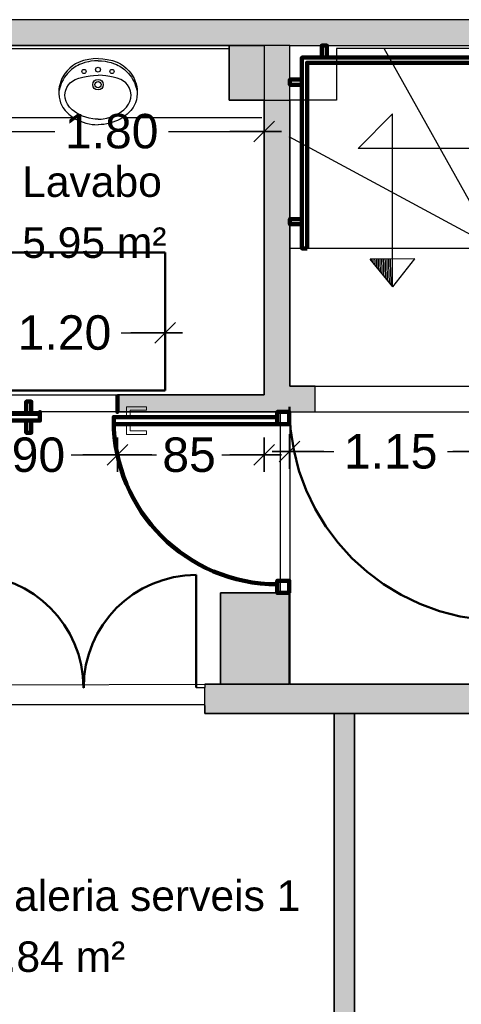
# Model space of a CAD drawing. Header units: metres. Extents: x -1 to 439, y -6 to 32.
# Tile 22 of 27: x 409.26 to 411.83, y 22.51 to 28.23. Entities that reach past the tile are written whole.
import ezdxf

# ---------------------------------------------------------------- set-up
doc = ezdxf.new("R2010")
doc.units = ezdxf.units.M
doc.header["$PDMODE"] = 65
doc.linetypes.add('CONTINUA', pattern=[0])
doc.linetypes.add('VERDECKT', pattern=[9.525, 6.35, -3.175])
for name, color, linetype, lineweight in [('3D PB MURS', 7, 'CONTINUA', 25), ('3D PB MURS NOUS', 7, 'CONTINUA', 25), ('3D PB PILAR', 7, 'CONTINUA', 25), ('PB COTES', 7, 'CONTINUA', 25), ('PB ESCALES 2D', 7, 'CONTINUA', 25), ('PB LOCALS', 7, 'CONTINUA', 25), ('PB MOBLES', 7, 'CONTINUA', 25)]:
    doc.layers.add(name, color=color, linetype=linetype, lineweight=lineweight)
doc.styles.add('ARIAL', font='arial.ttf')
doc.dimstyles.new('DIMSTYLE_4', dxfattribs={"dimtxt": 0.2, "dimasz": 0.2, "dimexe": 0, "dimexo": 1e-06, "dimgap": 0.1, "dimtad": 0, "dimdec": 0, "dimlfac": 100, "dimrnd": 1, "dimzin": 4, "dimdsep": 46, "dimtxsty": 'ARIAL', "dimblk1": 'ALL_ML_STRICH', "dimblk2": 'ALL_ML_STRICH', "dimsah": 1, "dimcen": 0, "dimse1": 1, "dimse2": 1, "dimclrd": 2, "dimclre": 2, "dimclrt": 2, "dimadec": 0, "dimazin": 0, "dimtfac": 1, "dimtdec": 0, "dimtix": 1, "dimtmove": 2, "dimatfit": 3, "dimfxl": 0, "dimtzin": 0, "dimlwd": 0, "dimlwe": 35, "dimarcsym": 0})
doc.dimstyles.new('DIMSTYLE_5', dxfattribs={"dimtxt": 0.2, "dimasz": 0.2, "dimexe": 0, "dimexo": 1e-06, "dimgap": 0.1, "dimtad": 0, "dimrnd": 0.01, "dimzin": 4, "dimdsep": 46, "dimtxsty": 'ARIAL', "dimblk1": 'ALL_ML_STRICH', "dimblk2": 'ALL_ML_STRICH', "dimsah": 1, "dimcen": 0, "dimse1": 1, "dimse2": 1, "dimclrd": 2, "dimclre": 2, "dimclrt": 2, "dimadec": 0, "dimazin": 0, "dimtfac": 1, "dimtdec": 0, "dimtix": 1, "dimtmove": 2, "dimatfit": 3, "dimfxl": 0, "dimtzin": 0, "dimlwd": 0, "dimlwe": 35, "dimarcsym": 0})

# ---------------------------------------------------------------- blocks, each defined once
blk = doc.blocks.new('OBJETO_COMPLEJO_1')
at = {"layer": '3D PB MURS NOUS', "color": 240, "linetype": 'CONTINUA', "lineweight": 140, "transparency": 33554687}
for points in [[(411.0148, 28.0082), (411.0148, 28.078), (411.0448, 28.078), (411.0448, 28.0082), (411.0148, 28.0082)], [(412.5148, 28.0082), (412.5148, 28.078), (412.5448, 28.078), (412.5448, 28.0082), (412.5148, 28.0082)], [(413.9648, 28.0082), (413.9648, 28.078), (413.9948, 28.078), (413.9948, 28.0082), (413.9648, 28.0082)], [(415.4148, 28.0082), (415.4148, 28.078), (415.4448, 28.078), (415.4448, 28.0082), (415.4148, 28.0082)], [(410.9303, 26.9004), (410.9003, 26.9005), (410.9003, 28.0082), (415.7064, 28.0082), (415.7064, 26.0308), (415.6764, 26.0308), (415.6764, 27.9782), (410.9302, 27.9782), (410.9303, 26.9004)], [(410.9003, 27.8505), (410.8306, 27.8505), (410.8306, 27.8805), (410.9003, 27.8805), (410.9003, 27.8505)], [(415.7762, 27.6574), (415.7064, 27.6574), (415.7064, 27.6874), (415.7762, 27.6874), (415.7762, 27.6574)], [(410.9003, 27.0405), (410.8306, 27.0405), (410.8306, 27.0705), (410.9003, 27.0705), (410.9003, 27.0405)], [(415.7762, 26.2474), (415.7064, 26.2474), (415.7064, 26.2774), (415.7762, 26.2774), (415.7762, 26.2474)]]:
    blk.add_lwpolyline(points, close=True, dxfattribs=at)
blk = doc.blocks.new('ALL_ML_STRICH')
at = {"color": 0, "linetype": 'ByBlock', "lineweight": -2}
for p, q in [((-0.3, -0.3), (0.3, 0.3)), ((0, -0.5), (0, 0.5)), ((-1, 0), (0.5, 0))]:
    blk.add_line(p, q, dxfattribs=at)
blk = doc.blocks.new('*D54')
at = {"layer": 'DEFPOINTS', "color": 2, "linetype": 'CONTINUA', "lineweight": 35, "transparency": 33554687}
for p in [(410.8271, 26.1302), (411.9764, 26.1008), (410.8271, 25.7212)]:
    blk.add_point(p, dxfattribs=at)
at = {"layer": 'PB COTES', "color": 2, "linetype": 'CONTINUA', "lineweight": -2, "transparency": 33554687}
for p, q in [((410.8271, 25.7212), (411.0855, 25.7212)), ((411.7455, 25.7212), (411.9764, 25.7212))]:
    blk.add_line(p, q, dxfattribs=at)
at = {"layer": 'PB COTES', "color": 2, "linetype": 'CONTINUA', "lineweight": 35, "transparency": 33554687, "xscale": 0.2, "yscale": 0.2, "zscale": 0.2, "rotation": 180}
blk.add_blockref('ALL_ML_STRICH', (410.8271, 25.7212), dxfattribs=at)
at = {"layer": 'PB COTES', "color": 2, "linetype": 'CONTINUA', "lineweight": 35, "transparency": 33554687, "xscale": 0.2, "yscale": 0.2, "zscale": 0.2}
blk.add_blockref('ALL_ML_STRICH', (411.9764, 25.7212), dxfattribs=at)
at = {"layer": 'PB COTES', "color": 2, "linetype": 'CONTINUA', "lineweight": 35, "transparency": 33554687, "insert": (411.4155, 25.7212), "char_height": 0.2, "width": 0.8, "attachment_point": 5, "style": 'ARIAL'}
blk.add_mtext('\\A1;{\\A1;{1.15\\H0.132000;\\S^ ;}}', dxfattribs=at)
blk = doc.blocks.new('*D111')
at = {"layer": 'DEFPOINTS', "color": 2, "linetype": 'CONTINUA', "lineweight": 35, "transparency": 33554687}
for p in [(408.8793, 28.0782), (410.6806, 27.7608), (408.8793, 27.5799)]:
    blk.add_point(p, dxfattribs=at)
at = {"layer": 'PB COTES', "color": 2, "linetype": 'CONTINUA', "lineweight": -2, "transparency": 33554687}
for p, q in [((408.8793, 27.5799), (409.4647, 27.5799)), ((410.1247, 27.5799), (410.6806, 27.5799))]:
    blk.add_line(p, q, dxfattribs=at)
at = {"layer": 'PB COTES', "color": 2, "linetype": 'CONTINUA', "lineweight": 35, "transparency": 33554687, "xscale": 0.2, "yscale": 0.2, "zscale": 0.2, "rotation": 180}
blk.add_blockref('ALL_ML_STRICH', (408.8793, 27.5799), dxfattribs=at)
at = {"layer": 'PB COTES', "color": 2, "linetype": 'CONTINUA', "lineweight": 35, "transparency": 33554687, "xscale": 0.2, "yscale": 0.2, "zscale": 0.2}
blk.add_blockref('ALL_ML_STRICH', (410.6806, 27.5799), dxfattribs=at)
at = {"layer": 'PB COTES', "color": 2, "linetype": 'CONTINUA', "lineweight": 35, "transparency": 33554687, "insert": (409.7947, 27.5799), "char_height": 0.2, "width": 0.8, "attachment_point": 5, "style": 'ARIAL'}
blk.add_mtext('\\A1;{\\A1;{1.80\\H0.132000;\\S^ ;}}', dxfattribs=at)
blk = doc.blocks.new('*D130')
at = {"layer": 'DEFPOINTS', "color": 2, "linetype": 'CONTINUA', "lineweight": 35, "transparency": 33554687}
for p in [(408.928, 25.9508), (409.8279, 25.9508), (408.928, 25.7025)]:
    blk.add_point(p, dxfattribs=at)
at = {"layer": 'PB COTES', "color": 2, "linetype": 'CONTINUA', "lineweight": -2, "transparency": 33554687}
for p, q in [((408.928, 25.7025), (409.1792, 25.7025)), ((409.5592, 25.7025), (409.8279, 25.7025))]:
    blk.add_line(p, q, dxfattribs=at)
at = {"layer": 'PB COTES', "color": 2, "linetype": 'CONTINUA', "lineweight": 35, "transparency": 33554687, "xscale": 0.2, "yscale": 0.2, "zscale": 0.2, "rotation": 180}
blk.add_blockref('ALL_ML_STRICH', (408.928, 25.7025), dxfattribs=at)
at = {"layer": 'PB COTES', "color": 2, "linetype": 'CONTINUA', "lineweight": 35, "transparency": 33554687, "xscale": 0.2, "yscale": 0.2, "zscale": 0.2}
blk.add_blockref('ALL_ML_STRICH', (409.8279, 25.7025), dxfattribs=at)
at = {"layer": 'PB COTES', "color": 2, "linetype": 'CONTINUA', "lineweight": 35, "transparency": 33554687, "insert": (409.3692, 25.7015), "char_height": 0.2, "width": 0.4, "attachment_point": 5, "style": 'ARIAL'}
blk.add_mtext('\\A1;{90}', dxfattribs=at)
blk = doc.blocks.new('*D131')
at = {"layer": 'DEFPOINTS', "color": 2, "linetype": 'CONTINUA', "lineweight": 35, "transparency": 33554687}
for p in [(410.6806, 26.0508), (409.8279, 25.9508), (409.8279, 25.7025)]:
    blk.add_point(p, dxfattribs=at)
at = {"layer": 'PB COTES', "color": 2, "linetype": 'CONTINUA', "lineweight": -2, "transparency": 33554687}
for p, q in [((409.8279, 25.7025), (410.0544, 25.7025)), ((410.4344, 25.7025), (410.6806, 25.7025))]:
    blk.add_line(p, q, dxfattribs=at)
at = {"layer": 'PB COTES', "color": 2, "linetype": 'CONTINUA', "lineweight": 35, "transparency": 33554687, "xscale": 0.2, "yscale": 0.2, "zscale": 0.2, "rotation": 180}
blk.add_blockref('ALL_ML_STRICH', (409.8279, 25.7025), dxfattribs=at)
at = {"layer": 'PB COTES', "color": 2, "linetype": 'CONTINUA', "lineweight": 35, "transparency": 33554687, "xscale": 0.2, "yscale": 0.2, "zscale": 0.2}
blk.add_blockref('ALL_ML_STRICH', (410.6806, 25.7025), dxfattribs=at)
at = {"layer": 'PB COTES', "color": 2, "linetype": 'CONTINUA', "lineweight": 35, "transparency": 33554687, "insert": (410.2444, 25.7015), "char_height": 0.2, "width": 0.4, "attachment_point": 5, "style": 'ARIAL'}
blk.add_mtext('\\A1;{85}', dxfattribs=at)
blk = doc.blocks.new('*D136')
at = {"layer": 'DEFPOINTS', "color": 2, "linetype": 'CONTINUA', "lineweight": 35, "transparency": 33554687}
for p in [(408.9061, 26.4108), (408.9061, 26.3713), (410.1061, 26.3439)]:
    blk.add_point(p, dxfattribs=at)
at = {"layer": 'PB COTES', "color": 2, "linetype": 'CONTINUA', "lineweight": -2, "transparency": 33554687}
for p, q in [((408.9061, 26.4108), (409.1908, 26.4108)), ((409.8508, 26.4108), (410.1061, 26.4108))]:
    blk.add_line(p, q, dxfattribs=at)
at = {"layer": 'PB COTES', "color": 2, "linetype": 'CONTINUA', "lineweight": 35, "transparency": 33554687, "xscale": 0.2, "yscale": 0.2, "zscale": 0.2, "rotation": 180}
blk.add_blockref('ALL_ML_STRICH', (408.9061, 26.4108), dxfattribs=at)
at = {"layer": 'PB COTES', "color": 2, "linetype": 'CONTINUA', "lineweight": 35, "transparency": 33554687, "xscale": 0.2, "yscale": 0.2, "zscale": 0.2}
blk.add_blockref('ALL_ML_STRICH', (410.1061, 26.4108), dxfattribs=at)
at = {"layer": 'PB COTES', "color": 2, "linetype": 'CONTINUA', "lineweight": 35, "transparency": 33554687, "insert": (409.5208, 26.4108), "char_height": 0.2, "width": 0.8, "attachment_point": 5, "style": 'ARIAL'}
blk.add_mtext('\\A1;{\\A1;{1.20\\H0.132000;\\S^ ;}}', dxfattribs=at)

msp = doc.modelspace()

# ---------------------------------------------------------------- hatches: boundary and pattern name
at = {"layer": '3D PB MURS', "linetype": 'CONTINUA', "lineweight": 18, "true_color": 0xa0a0a0, "transparency": 33554687}
for points in [[(421.28675, 28.22825), (407.27645, 28.22825), (407.27645, 28.07825), (408.77926, 28.07825), (408.77926, 28.08009), (408.87926, 28.08009), (408.87926, 28.07825), (421.28675, 28.07825)], [(410.83058, 25.95078), (410.83058, 28.07825), (410.68058, 28.07825), (410.68058, 25.95078)], [(410.83058, 25.95078), (410.97645, 25.95078), (410.97645, 26.10078), (410.83058, 26.10078)], [(409.8279, 25.95078), (410.68058, 25.95078), (410.68058, 26.05078), (409.8279, 26.05078)], [(417.77546, 24.37115), (410.33633, 24.37115), (410.33633, 24.35078), (410.33634, 24.35078), (410.33642, 24.24694), (410.33633, 24.24694), (410.33633, 24.20115), (413.33782, 24.20115), (413.47645, 24.20105), (417.77546, 24.20115)], [(411.20645, 22.02078), (411.20645, 24.20053), (411.08645, 24.20061), (411.08645, 22.02078)]]:
    msp.add_hatch(color=253, dxfattribs=at).paths.add_polyline_path(points)
at = {"layer": '3D PB PILAR', "linetype": 'CONTINUA', "lineweight": 18, "transparency": 33554687}
for points in [[(410.47645, 27.76078), (410.83058, 27.76078), (410.83058, 28.07825), (410.47645, 28.07825)], [(410.42645, 24.37078), (410.82645, 24.37078), (410.82645, 24.90078), (410.42645, 24.90078)]]:
    msp.add_hatch(color=9, dxfattribs=at).paths.add_polyline_path(points)

# ---------------------------------------------------------------- linework, layer by layer
at = {"layer": '3D PB MURS', "color": 7, "linetype": 'CONTINUA', "lineweight": 25, "transparency": 33554687}
for p, q in [((421.28675, 28.22825), (407.27645, 28.22825)), ((408.87926, 28.07825), (410.68058, 28.07825)), ((410.68058, 28.07825), (410.68058, 26.05078)), ((410.83058, 28.07825), (415.77645, 28.07825)), ((410.83058, 26.10078), (410.83058, 28.07825)), ((410.97645, 26.10078), (410.83058, 26.10078)), ((410.97645, 25.95078), (410.97645, 26.10078)), ((410.68058, 26.05078), (409.8279, 26.05078)), ((409.8279, 26.05078), (409.8279, 25.95078)), ((409.8279, 25.95078), (410.68058, 25.95078)), ((410.68058, 25.95078), (410.83058, 25.95078)), ((410.83058, 25.95078), (410.97645, 25.95078)), ((410.28634, 24.35075), (410.33634, 24.35078)), ((412.02701, 24.37115), (410.33633, 24.37115)), ((410.33633, 24.37115), (410.33633, 24.35078)), ((410.33634, 24.35078), (410.33633, 24.35078)), ((410.33642, 24.24694), (410.33634, 24.35078)), ((409.63118, 24.35027), (409.63218, 24.35027)), ((410.33633, 24.24694), (410.33642, 24.24694)), ((410.33633, 24.24694), (410.33633, 24.20115)), ((410.33633, 24.20115), (413.33782, 24.20115)), ((411.20645, 24.20053), (411.08645, 24.20061)), ((411.08645, 24.20061), (411.08645, 22.12078)), ((411.20645, 22.02078), (411.20645, 24.20053))]:
    msp.add_line(p, q, dxfattribs=at)
at = {"layer": '3D PB MURS', "color": 202, "linetype": 'CONTINUA', "lineweight": 50, "transparency": 33554687}
msp.add_line((410.28634, 24.35075), (410.28587, 25.0049), dxfattribs=at)
for centre, start, end in [((408.97703, 24.3498), 0.04135, 90.04135), ((410.28634, 24.35075), 90.04135, 180.04135)]:
    msp.add_arc(centre, 0.65416, start, end, dxfattribs=at)
at = {"layer": '3D PB MURS NOUS', "color": 240, "linetype": 'CONTINUA', "lineweight": 140, "transparency": 33554687}
for points in [[(409.32798, 25.94078), (409.29798, 25.94078), (409.29798, 26.01078), (409.32798, 26.01078), (409.32798, 25.94078)], [(409.82798, 26.05078), (409.82798, 26.00078), (409.82798, 25.95078), (409.82798, 26.00078), (409.82798, 26.05078)], [(409.37798, 25.94078), (408.42798, 25.94078), (408.42798, 25.95078), (408.42798, 25.90078), (409.37798, 25.90078), (409.37798, 25.95078), (409.37798, 25.94078)], [(409.32798, 25.90078), (409.29798, 25.90078), (409.29798, 25.83078), (409.32798, 25.83078), (409.32798, 25.90078)], [(409.80645, 25.88078), (410.75645, 25.88078), (410.75645, 25.90078), (410.75645, 25.92078), (409.80645, 25.92078), (409.80645, 25.90078), (409.80645, 25.88078)], [(410.82645, 25.88078), (410.82645, 25.95078), (410.75645, 25.95078), (410.75645, 25.88078), (410.82645, 25.88078)], [(410.82645, 24.90078), (410.82645, 24.97078), (410.75645, 24.97078), (410.75645, 24.90078), (410.82645, 24.90078)]]:
    msp.add_lwpolyline(points, close=True, dxfattribs=at)
at = {"layer": '3D PB MURS NOUS', "color": 40, "linetype": 'CONTINUA', "lineweight": 18, "transparency": 33554687}
for points in [[(409.88145, 25.93078), (409.90145, 25.93078), (409.90145, 25.96078), (409.99645, 25.96078), (409.99645, 25.98078), (409.88145, 25.98078), (409.88145, 25.93078)], [(409.86645, 25.92078), (409.91645, 25.92078), (409.91645, 25.93078), (409.86645, 25.93078), (409.86645, 25.92078)], [(409.86645, 25.87078), (409.91645, 25.87078), (409.91645, 25.88078), (409.86645, 25.88078), (409.86645, 25.87078)], [(409.88145, 25.87078), (409.90145, 25.87078), (409.90145, 25.84078), (409.99645, 25.84078), (409.99645, 25.82078), (409.88145, 25.82078), (409.88145, 25.87078)]]:
    msp.add_lwpolyline(points, close=True, dxfattribs=at)
at = {"layer": '3D PB MURS NOUS', "color": 240, "linetype": 'CONTINUA', "lineweight": 140, "transparency": 33554687}
msp.add_arc((410.75645, 25.90078), 0.95, 180, 270, dxfattribs=at)
at = {"layer": '3D PB PILAR', "color": 7, "linetype": 'CONTINUA', "lineweight": 25, "transparency": 33554687}
for p, q in [((410.83058, 28.07825), (410.47645, 28.07825)), ((410.47645, 28.07825), (410.47645, 27.76078)), ((410.83058, 27.76078), (410.83058, 28.07825)), ((410.47645, 27.76078), (410.83058, 27.76078)), ((410.82645, 24.90078), (410.42645, 24.90078)), ((410.42645, 24.90078), (410.42645, 24.37078)), ((410.82645, 24.37078), (410.82645, 24.90078)), ((410.42645, 24.37078), (410.82645, 24.37078))]:
    msp.add_line(p, q, dxfattribs=at)
at = {"layer": 'PB ESCALES 2D', "color": 7, "linetype": 'CONTINUA', "lineweight": 25, "transparency": 33554687}
for p, q in [((408.87645, 28.06078), (410.47645, 28.06078)), ((412.02645, 26.90078), (411.37691, 28.06078)), ((409.5674, 27.95999), (409.55174, 27.94751)), ((409.58477, 27.97105), (409.5674, 27.95999)), ((409.58892, 27.95787), (409.57486, 27.94881)), ((409.60493, 27.9809), (409.58477, 27.97105)), ((409.59867, 27.96327), (409.58892, 27.95787)), ((409.60832, 27.96798), (409.59867, 27.96327)), ((409.6318, 27.99058), (409.60493, 27.9809)), ((409.62496, 27.97463), (409.60832, 27.96798)), ((409.63948, 27.97927), (409.62496, 27.97463)), ((409.66132, 27.9979), (409.6318, 27.99058)), ((409.66, 27.98435), (409.63948, 27.97927)), ((409.67386, 27.98685), (409.66, 27.98435)), ((409.68787, 28.00173), (409.66132, 27.9979)), ((409.69414, 27.98919), (409.67386, 27.98685)), ((409.71537, 28.00305), (409.68787, 28.00173)), ((409.71537, 27.99002), (409.69414, 27.98919)), ((409.71537, 28.00305), (409.74287, 28.00173)), ((409.71537, 27.99002), (409.7366, 27.98919)), ((409.7366, 27.98919), (409.75687, 27.98685)), ((409.74287, 28.00173), (409.76942, 27.9979)), ((409.75687, 27.98685), (409.77074, 27.98435)), ((409.76942, 27.9979), (409.79894, 27.99058)), ((409.77074, 27.98435), (409.79126, 27.97927)), ((409.79126, 27.97927), (409.80578, 27.97463)), ((409.79894, 27.99058), (409.8258, 27.9809)), ((409.80578, 27.97463), (409.82242, 27.96798)), ((409.82242, 27.96798), (409.83207, 27.96327)), ((409.8258, 27.9809), (409.84597, 27.97105)), ((409.83207, 27.96327), (409.84182, 27.95787)), ((409.84182, 27.95787), (409.85588, 27.94881)), ((409.84597, 27.97105), (409.86334, 27.95999)), ((409.86334, 27.95999), (409.879, 27.94751)), ((409.51091, 27.89636), (409.50577, 27.8863)), ((409.51697, 27.90663), (409.51091, 27.89636)), ((409.52498, 27.91831), (409.51697, 27.90663)), ((409.53815, 27.91597), (409.52108, 27.89383)), ((409.53602, 27.93185), (409.52498, 27.91831)), ((409.55174, 27.94751), (409.53602, 27.93185)), ((409.54921, 27.92757), (409.53815, 27.91597)), ((409.56119, 27.93834), (409.54921, 27.92757)), ((409.57486, 27.94881), (409.56119, 27.93834)), ((409.60487, 27.88863), (409.62692, 27.89485)), ((409.62692, 27.89485), (409.64699, 27.89925)), ((409.64699, 27.89925), (409.67064, 27.90295)), ((409.67064, 27.90295), (409.68918, 27.90475)), ((409.68918, 27.90475), (409.71537, 27.90569)), ((409.74156, 27.90475), (409.71537, 27.90569)), ((409.7601, 27.90295), (409.74156, 27.90475)), ((409.78375, 27.89925), (409.7601, 27.90295)), ((409.80381, 27.89485), (409.78375, 27.89925)), ((409.82587, 27.88863), (409.80381, 27.89485)), ((409.85588, 27.94881), (409.86955, 27.93834)), ((409.86955, 27.93834), (409.88153, 27.92757)), ((409.879, 27.94751), (409.89472, 27.93185)), ((409.88153, 27.92757), (409.89259, 27.91597)), ((409.89259, 27.91597), (409.90966, 27.89383)), ((409.89472, 27.93185), (409.90576, 27.91831)), ((409.90576, 27.91831), (409.91377, 27.90663)), ((409.91377, 27.90663), (409.91983, 27.89636)), ((409.91983, 27.89636), (409.92497, 27.8863)), ((409.49055, 27.83934), (409.48838, 27.82451)), ((409.49456, 27.85648), (409.49055, 27.83934)), ((409.49664, 27.84434), (409.49322, 27.83324)), ((409.49867, 27.86925), (409.49456, 27.85648)), ((409.50387, 27.86277), (409.49664, 27.84434)), ((409.50577, 27.8863), (409.49867, 27.86925)), ((409.51216, 27.87929), (409.50387, 27.86277)), ((409.52108, 27.89383), (409.51216, 27.87929)), ((409.53412, 27.83497), (409.54382, 27.85031)), ((409.54382, 27.85031), (409.55429, 27.86191)), ((409.55429, 27.86191), (409.56718, 27.87221)), ((409.56718, 27.87221), (409.58246, 27.8806)), ((409.58246, 27.8806), (409.60487, 27.88863)), ((409.84828, 27.8806), (409.82587, 27.88863)), ((409.86356, 27.87221), (409.84828, 27.8806)), ((409.87645, 27.86191), (409.86356, 27.87221)), ((409.88692, 27.85031), (409.87645, 27.86191)), ((409.89661, 27.83497), (409.88692, 27.85031)), ((409.90966, 27.89383), (409.91857, 27.87929)), ((409.91857, 27.87929), (409.92686, 27.86277)), ((409.92497, 27.8863), (409.93207, 27.86925)), ((409.92686, 27.86277), (409.9341, 27.84434)), ((409.93207, 27.86925), (409.93617, 27.85648)), ((409.9341, 27.84434), (409.93752, 27.83324)), ((409.93617, 27.85648), (409.94019, 27.83934)), ((409.94019, 27.83934), (409.94236, 27.82451)), ((409.48751, 27.81306), (409.48739, 27.79915)), ((409.48739, 27.79915), (409.48927, 27.7791)), ((409.48838, 27.82451), (409.48751, 27.81306)), ((409.49322, 27.83324), (409.48937, 27.81695)), ((409.52334, 27.79158), (409.52599, 27.81281)), ((409.52482, 27.77286), (409.52334, 27.79158)), ((409.52599, 27.81281), (409.53412, 27.83497)), ((409.90475, 27.81281), (409.89661, 27.83497)), ((409.9074, 27.79158), (409.90475, 27.81281)), ((409.90592, 27.77286), (409.9074, 27.79158)), ((409.93752, 27.83324), (409.94137, 27.81695)), ((409.94335, 27.79915), (409.94147, 27.7791)), ((409.94236, 27.82451), (409.94323, 27.81306)), ((409.94323, 27.81306), (409.94335, 27.79915)), ((409.48927, 27.7791), (409.4927, 27.7627)), ((409.4927, 27.7627), (409.49825, 27.74559)), ((409.49825, 27.74559), (409.50372, 27.73303)), ((409.50372, 27.73303), (409.51194, 27.71815)), ((409.53062, 27.75271), (409.52482, 27.77286)), ((409.53841, 27.73731), (409.53062, 27.75271)), ((409.55063, 27.72021), (409.53841, 27.73731)), ((409.88011, 27.72021), (409.89233, 27.73731)), ((409.89233, 27.73731), (409.90012, 27.75271)), ((409.90012, 27.75271), (409.90592, 27.77286)), ((409.92702, 27.73303), (409.9188, 27.71815)), ((409.93249, 27.74559), (409.92702, 27.73303)), ((409.93804, 27.7627), (409.93249, 27.74559)), ((409.94147, 27.7791), (409.93804, 27.7627)), ((409.51194, 27.71815), (409.52404, 27.70124)), ((409.52404, 27.70124), (409.53364, 27.69049)), ((409.53364, 27.69049), (409.54528, 27.67967)), ((409.54528, 27.67967), (409.55609, 27.67115)), ((409.56588, 27.70492), (409.55063, 27.72021)), ((409.55609, 27.67115), (409.57107, 27.66074)), ((409.5793, 27.69453), (409.56588, 27.70492)), ((409.59209, 27.686), (409.5793, 27.69453)), ((409.61128, 27.67529), (409.59209, 27.686)), ((409.62588, 27.66865), (409.61128, 27.67529)), ((409.64448, 27.66184), (409.62588, 27.66865)), ((409.78626, 27.66184), (409.80486, 27.66865)), ((409.80486, 27.66865), (409.81946, 27.67529)), ((409.81946, 27.67529), (409.83865, 27.686)), ((409.83865, 27.686), (409.85144, 27.69453)), ((409.85144, 27.69453), (409.86486, 27.70492)), ((409.87465, 27.67115), (409.85966, 27.66074)), ((409.86486, 27.70492), (409.88011, 27.72021)), ((409.88546, 27.67967), (409.87465, 27.67115)), ((409.8971, 27.69049), (409.88546, 27.67967)), ((409.9067, 27.70124), (409.8971, 27.69049)), ((409.9188, 27.71815), (409.9067, 27.70124)), ((411.22645, 27.48078), (411.42645, 27.68078)), ((411.42645, 26.67924), (411.42645, 27.68078)), ((408.87645, 27.66078), (409.57102, 27.66078)), ((409.57107, 27.66074), (409.58617, 27.6517)), ((409.58617, 27.6517), (409.6013, 27.64392)), ((409.6013, 27.64392), (409.6136, 27.63847)), ((409.6136, 27.63847), (409.62887, 27.63269)), ((409.62887, 27.63269), (409.64486, 27.62776)), ((409.66346, 27.65667), (409.64448, 27.66184)), ((409.64486, 27.62776), (409.66388, 27.62328)), ((409.68534, 27.65277), (409.66346, 27.65667)), ((409.66388, 27.62328), (409.68128, 27.62044)), ((409.68128, 27.62044), (409.69654, 27.61892)), ((409.69797, 27.65148), (409.68534, 27.65277)), ((409.69654, 27.61892), (409.71537, 27.61825)), ((409.71537, 27.65083), (409.69797, 27.65148)), ((409.71537, 27.65083), (409.73276, 27.65148)), ((409.7342, 27.61892), (409.71537, 27.61825)), ((409.73276, 27.65148), (409.7454, 27.65277)), ((409.74945, 27.62044), (409.7342, 27.61892)), ((409.7454, 27.65277), (409.76727, 27.65667)), ((409.76686, 27.62328), (409.74945, 27.62044)), ((409.78588, 27.62776), (409.76686, 27.62328)), ((409.76727, 27.65667), (409.78626, 27.66184)), ((409.80187, 27.63269), (409.78588, 27.62776)), ((409.81713, 27.63847), (409.80187, 27.63269)), ((409.82944, 27.64392), (409.81713, 27.63847)), ((409.84457, 27.6517), (409.82944, 27.64392)), ((409.85966, 27.66074), (409.84457, 27.6517)), ((409.85966, 27.66078), (410.66693, 27.66078)), ((412.02645, 26.90078), (410.82645, 27.54768)), ((413.41551, 27.48078), (411.22645, 27.48078)), ((412.02645, 26.90078), (410.82645, 26.90078)), ((411.55638, 26.83922), (411.29652, 26.83729)), ((411.42764, 26.67779), (411.29652, 26.83729)), ((411.42764, 26.67779), (411.55638, 26.83922))]:
    msp.add_line(p, q, dxfattribs=at)
for centre, radius in [((409.71537, 27.93827), 0.01425), ((409.63392, 27.92768), 0.01222), ((409.79682, 27.92768), 0.01222), ((409.71537, 27.85112), 0.03054), ((409.71537, 27.85112), 0.01873)]:
    msp.add_circle(centre, radius, dxfattribs=at)
for radius, start, end in [(8.24935, 181.249219, 181.301617), (8.23935, 181.250219, 181.390325), (8.22935, 181.251222, 181.479425), (8.21935, 181.252225, 181.568919), (8.20935, 181.253233, 181.658814), (8.19935, 181.254242, 181.749111), (8.18935, 181.255253, 181.839811), (8.17935, 181.256267, 181.930925), (8.16935, 181.257283, 182.022447), (8.15935, 181.258303, 182.114392), (8.14935, 181.259325, 182.206753), (8.13935, 181.26035, 182.299539)]:
    msp.add_arc((419.5499, 27.01718), radius, start, end, dxfattribs=at)
at = {"layer": 'PB LOCALS', "color": 7, "linetype": 'CONTINUA', "lineweight": 25, "transparency": 33554687}
for p, q in [((410.47645, 28.07825), (408.87645, 28.07825)), ((410.47645, 27.76078), (410.47645, 28.07825)), ((415.78058, 28.06078), (411.10058, 28.06078)), ((411.10058, 28.06078), (411.10058, 27.76078)), ((410.68058, 27.76078), (410.47645, 27.76078)), ((410.68058, 26.05078), (410.68058, 27.76078)), ((411.10058, 27.76078), (410.83058, 27.76078)), ((410.83058, 27.76078), (410.83058, 26.10078)), ((410.83058, 26.10078), (411.97645, 26.10079)), ((408.87645, 26.05078), (410.68058, 26.05078)), ((410.77645, 25.95078), (403.35645, 25.95078)), ((410.77645, 24.90078), (410.77645, 25.95078)), ((412.03182, 25.94948), (410.83058, 25.94948)), ((410.83058, 25.94948), (410.83058, 24.37078)), ((410.42645, 24.37078), (410.42645, 24.90078)), ((410.42645, 24.90078), (410.77645, 24.90078)), ((404.35645, 24.35078), (410.42645, 24.37078)), ((410.83058, 24.37078), (412.03182, 24.37078)), ((410.33633, 24.25078), (408.79645, 24.25078)), ((410.33633, 24.20115), (410.33633, 24.25078)), ((411.08645, 24.20115), (410.33633, 24.20115)), ((411.08645, 22.12078), (411.08645, 24.20115)), ((417.77546, 24.20115), (411.20645, 24.20053)), ((411.20645, 24.20053), (411.20645, 22.12078))]:
    msp.add_line(p, q, dxfattribs=at)
at = {"layer": 'PB MOBLES', "color": 202, "linetype": 'VERDECKT', "lineweight": 50, "transparency": 33554687}
for p, q in [((410.10605, 26.87625), (408.90605, 26.87625)), ((410.10605, 26.07625), (410.10605, 26.87625)), ((408.90605, 26.07625), (410.10605, 26.07625))]:
    msp.add_line(p, q, dxfattribs=at)
msp.add_arc((412.06894, 25.98087), 1.24175, 180, 270, dxfattribs=at)

# ---------------------------------------------------------------- block references
at = {"layer": '3D PB MURS NOUS', "color": 240, "linetype": 'CONTINUA', "lineweight": 140, "transparency": 33554687}
msp.add_blockref('OBJETO_COMPLEJO_1', (0, 0), dxfattribs=at)

# ---------------------------------------------------------------- texts
at = {"layer": 'PB LOCALS', "color": 7, "linetype": 'CONTINUA', "lineweight": 25, "transparency": 33554687, "char_height": 0.1770789, "attachment_point": 7, "style": 'ARIAL'}
for s, insert, width in [('\\W1.00;Lavabo', (409.27466, 27.19706), 0.9064086), ('\\W1.00;5.95 m²', (409.27466, 26.8429), 0.929645), ('\\W1.00;Galeria serveis 1', (409.03514, 23.0519), 1.9534382), ('\\W1.00;4.84 m²', (409.03514, 22.69774), 0.929645)]:
    msp.add_mtext(s, dxfattribs=dict(at, insert=insert, width=width))

# ---------------------------------------------------------------- dimensions: what is measured, and where the dimension line sits
at = {"layer": 'PB COTES', "color": 2, "linetype": 'CONTINUA', "lineweight": 35, "transparency": 33554687}
for base, p1, p2, dimstyle, picture, middle in [((410.68058, 27.57995), (408.87926, 28.07825), (410.68058, 27.76078), 'DIMSTYLE_5', '*D111', (409.79471, 27.57995)), ((410.10605, 26.41085), (408.90605, 26.37131), (410.10605, 26.34394), 'DIMSTYLE_5', '*D136', (409.52084, 26.41085)), ((411.97645, 25.72125), (410.82707, 26.13021), (411.97645, 26.10079), 'DIMSTYLE_5', '*D54', (411.41546, 25.72125)), ((410.68058, 25.70255), (409.8279, 25.95078), (410.68058, 26.05078), 'DIMSTYLE_4', '*D131', (410.24444, 25.70149)), ((409.8279, 25.70255), (408.92798, 25.95078), (409.8279, 25.95078), 'DIMSTYLE_4', '*D130', (409.36923, 25.70149))]:
    dim = msp.add_linear_dim(base=base, p1=p1, p2=p2, dimstyle=dimstyle, override={"dimpost": '<>', "dimclrd": 2, "dimclre": 2, "dimclrt": 2, "dimlwd": 0, "dimlwe": 35}, dxfattribs=at)
    dim.commit()
    dim.dimension.update_dxf_attribs({"geometry": picture, "text_midpoint": middle, "dimtype": 160})

doc.saveas('drawing.dxf')
